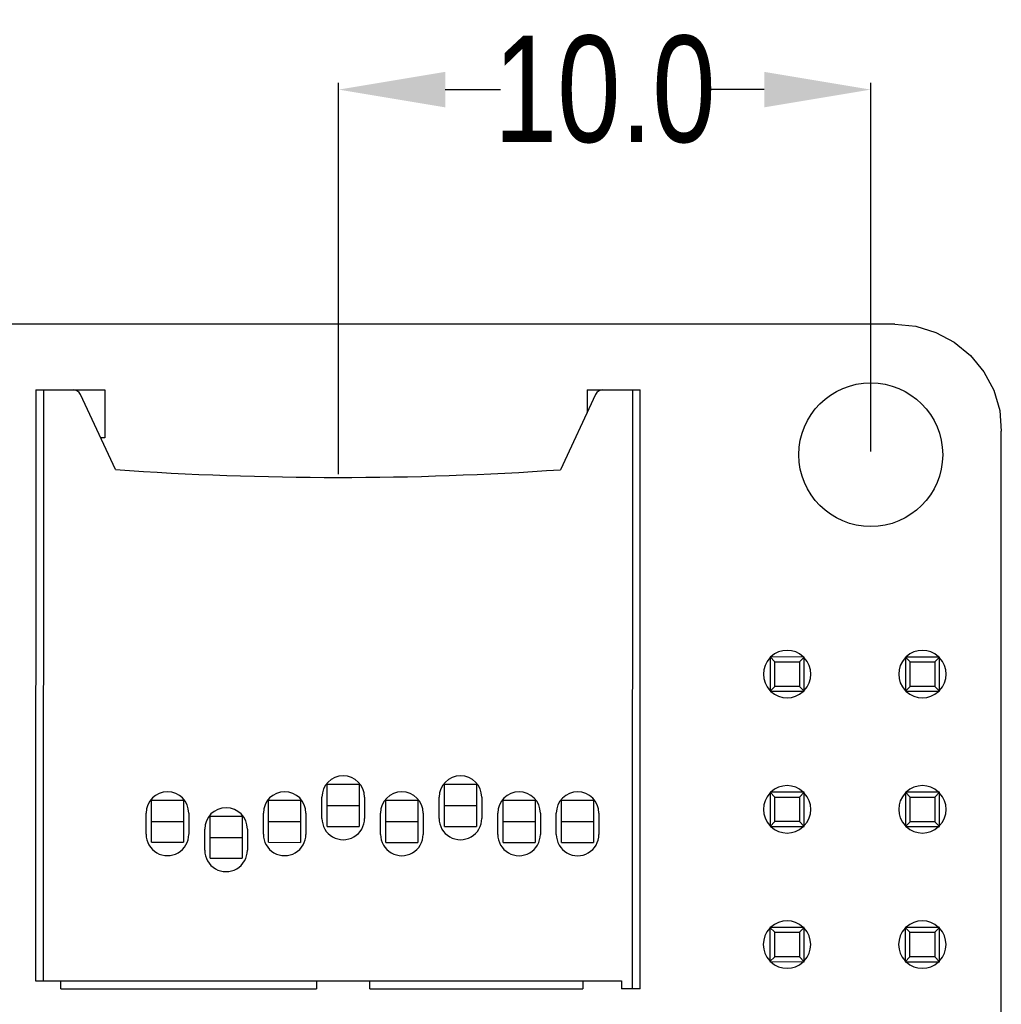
# Model space of a CAD drawing. Header units: inches. Extents: x -29 to 164, y -51 to 83.
# Tile 164 of 164: x 145 to 164, y 30 to 48. Entities that reach past the tile are written whole.
import ezdxf

# ---------------------------------------------------------------- set-up
doc = ezdxf.new("R2010")
doc.units = ezdxf.units.IN
doc.header["$LTSCALE"] = 1.21
doc.header["$MEASUREMENT"] = 0
doc.header["$PDMODE"] = 3
doc.header["$PDSIZE"] = 0.3125
doc.layers.get('0').update_dxf_attribs({"linetype": 'CONTINUOUS'})
doc.layers.get('Defpoints').update_dxf_attribs({"linetype": 'CONTINUOUS'})
doc.layers.add('DIM', color=3, linetype='CONTINUOUS')
doc.styles.get("Standard").update_dxf_attribs({"font": 'txt', "width": 0.8})
doc.dimstyles.get("Standard").update_dxf_attribs({"dimtxt": 0.15625, "dimasz": 0.1875, "dimexe": 0.125, "dimexo": 0.0625, "dimgap": 0.09, "dimtad": 0, "dimtih": 1, "dimtoh": 1, "dimzin": 4, "dimdsep": 46, "dimtxsty": 'STANDARD', "dimblk": '_FILLED', "dimblk1": '_FILLED', "dimblk2": '_FILLED', "dimcen": 0.09, "dimazin": 1, "dimtp": 0.01, "dimtm": 0.01, "dimtfac": 1, "dimtofl": 0, "dimtmove": 0, "dimatfit": 3, "dimldrblk": '_FILLED', "dimfxl": 1, "dimtolj": 1, "dimtzin": 4, "dimarcsym": 0})

# ---------------------------------------------------------------- blocks, each defined once
blk = doc.blocks.new('_FILLED')
at = {"color": 0, "linetype": 'ByBlock'}
blk.add_solid([(0, 0), (-1, 0.1667), (-1, -0.1667)], dxfattribs=at)
blk = doc.blocks.new('*D20')
at = {"layer": 'Defpoints', "color": 0}
for p in [(151.075, 46.688), (161.064, 39.833), (151.075, 39.406)]:
    blk.add_point(p, dxfattribs=at)
at = {"layer": 'DIM', "color": 0, "lineweight": -2}
for p, q in [((151.075, 39.468), (151.075, 46.813)), ((161.064, 39.895), (161.064, 46.813)), ((153.075, 46.688), (154.113, 46.688)), ((159.064, 46.688), (158.026, 46.688))]:
    blk.add_line(p, q, dxfattribs=at)
at = {"layer": 'DIM', "color": 0, "lineweight": -2, "xscale": 2, "yscale": 2, "zscale": 2, "rotation": 180}
blk.add_blockref('_FILLED', (151.075, 46.688), dxfattribs=at)
at = {"layer": 'DIM', "color": 0, "lineweight": -2, "xscale": 2, "yscale": 2, "zscale": 2}
blk.add_blockref('_FILLED', (161.064, 46.688), dxfattribs=at)
at = {"layer": 'DIM', "color": 0, "insert": (156.07, 46.688), "char_height": 2, "attachment_point": 5}
blk.add_mtext('\\A1;10.0', dxfattribs=at)

msp = doc.modelspace()

# ---------------------------------------------------------------- linework, layer by layer
at = {"color": 7, "linetype": 'Continuous'}
for p, q in [((161.515, 42.283), (115.515, 42.283)), ((161.515, 42.283), (161.907, 42.244)), ((161.907, 42.244), (162.284, 42.13)), ((162.284, 42.13), (162.631, 41.944)), ((162.631, 41.944), (162.936, 41.694)), ((162.936, 41.694), (163.186, 41.389)), ((163.186, 41.389), (163.371, 41.042)), ((145.388, 41.052), (145.386, 29.953)), ((145.388, 41.052), (146.688, 41.052)), ((145.536, 29.953), (145.538, 41.052)), ((146.688, 41.052), (146.688, 40.152)), ((155.738, 41.05), (155.738, 40.621)), ((155.738, 41.05), (156.738, 41.05)), ((156.588, 41.05), (156.586, 29.8)), ((156.736, 29.8), (156.738, 41.05)), ((146.887, 39.552), (146.229, 40.966)), ((155.898, 40.964), (155.238, 39.55)), ((163.371, 41.042), (163.485, 40.665)), ((163.485, 40.665), (163.514, 40.273)), ((146.688, 40.152), (146.608, 40.152)), ((163.514, -5.727), (163.514, 40.273)), ((159.813, 36.033), (159.173, 36.034)), ((159.173, 36.034), (159.173, 35.394)), ((159.173, 36.034), (159.262, 35.945)), ((159.261, 35.482), (159.262, 35.945)), ((159.262, 35.945), (159.725, 35.945)), ((159.813, 36.033), (159.725, 35.945)), ((159.725, 35.945), (159.725, 35.482)), ((159.813, 35.393), (159.813, 36.033)), ((162.353, 36.033), (161.713, 36.033)), ((161.713, 36.033), (161.713, 35.393)), ((161.713, 36.033), (161.802, 35.945)), ((161.801, 35.481), (161.802, 35.945)), ((161.802, 35.945), (162.265, 35.945)), ((162.353, 36.033), (162.265, 35.945)), ((162.265, 35.945), (162.265, 35.481)), ((162.353, 35.393), (162.353, 36.033)), ((159.261, 35.482), (159.173, 35.394)), ((159.173, 35.394), (159.813, 35.393)), ((159.725, 35.482), (159.261, 35.482)), ((159.725, 35.482), (159.813, 35.393)), ((161.801, 35.481), (161.713, 35.393)), ((161.713, 35.393), (162.353, 35.393)), ((162.265, 35.481), (161.801, 35.481)), ((162.265, 35.481), (162.353, 35.393)), ((150.861, 32.853), (150.862, 33.664)), ((151.461, 33.663), (151.461, 32.853)), ((153.061, 32.853), (153.061, 33.663)), ((153.661, 33.663), (153.661, 32.853)), ((151.461, 33.638), (150.862, 33.638)), ((153.661, 33.638), (153.061, 33.638)), ((159.813, 33.493), (159.173, 33.494)), ((159.173, 33.494), (159.173, 32.854)), ((159.173, 33.494), (159.261, 33.405)), ((159.813, 33.493), (159.725, 33.405)), ((159.813, 32.853), (159.813, 33.493)), ((162.353, 33.493), (161.713, 33.493)), ((161.713, 33.493), (161.713, 32.853)), ((161.713, 33.493), (161.801, 33.405)), ((162.353, 33.493), (162.265, 33.405)), ((162.353, 32.853), (162.353, 33.493)), ((147.561, 32.554), (147.562, 33.364)), ((148.162, 33.339), (147.562, 33.339)), ((148.162, 33.364), (148.161, 32.554)), ((149.761, 32.554), (149.761, 33.364)), ((150.361, 33.339), (149.761, 33.339)), ((150.361, 33.364), (150.361, 32.553)), ((150.761, 33.003), (150.761, 33.403)), ((151.561, 33.403), (151.561, 33.003)), ((151.961, 32.553), (151.961, 33.364)), ((152.561, 33.338), (151.961, 33.338)), ((152.561, 33.363), (152.561, 32.553)), ((152.961, 33.003), (152.961, 33.403)), ((153.761, 33.403), (153.761, 33.003)), ((154.161, 32.553), (154.161, 33.363)), ((154.761, 33.338), (154.161, 33.338)), ((154.761, 33.363), (154.761, 32.553)), ((155.261, 32.552), (155.261, 33.363)), ((155.861, 33.337), (155.261, 33.338)), ((155.861, 33.362), (155.861, 32.552)), ((159.261, 33.405), (159.725, 33.405)), ((159.261, 32.942), (159.261, 33.405)), ((159.725, 33.405), (159.725, 32.942)), ((161.801, 33.405), (162.265, 33.405)), ((161.801, 32.941), (161.801, 33.405)), ((162.265, 33.405), (162.265, 32.941)), ((147.461, 32.704), (147.461, 33.104)), ((148.261, 33.104), (148.261, 32.704)), ((149.661, 32.704), (149.661, 33.104)), ((150.461, 33.103), (150.461, 32.703)), ((151.861, 32.703), (151.861, 33.103)), ((152.661, 33.103), (152.661, 32.703)), ((154.061, 32.703), (154.061, 33.103)), ((154.861, 33.103), (154.861, 32.703)), ((155.161, 32.702), (155.161, 33.102)), ((155.961, 33.102), (155.961, 32.702)), ((148.661, 32.254), (148.661, 33.064)), ((149.261, 33.039), (148.661, 33.039)), ((149.261, 33.064), (149.261, 32.254)), ((159.261, 32.942), (159.173, 32.854)), ((159.725, 32.942), (159.261, 32.942)), ((159.725, 32.942), (159.813, 32.853)), ((161.801, 32.941), (161.713, 32.853)), ((162.265, 32.941), (161.801, 32.941)), ((162.265, 32.941), (162.353, 32.853)), ((148.561, 32.404), (148.561, 32.804)), ((149.361, 32.804), (149.361, 32.404)), ((150.861, 32.853), (151.461, 32.853)), ((153.061, 32.853), (153.661, 32.853)), ((159.173, 32.854), (159.813, 32.853)), ((161.713, 32.853), (162.353, 32.853)), ((147.561, 32.554), (148.161, 32.554)), ((149.761, 32.554), (150.361, 32.553)), ((151.961, 32.553), (152.561, 32.553)), ((154.161, 32.553), (154.761, 32.553)), ((155.261, 32.552), (155.861, 32.552)), ((148.661, 32.254), (149.261, 32.254)), ((159.812, 30.953), (159.172, 30.954)), ((159.172, 30.954), (159.172, 30.314)), ((159.172, 30.954), (159.26, 30.865)), ((159.812, 30.953), (159.724, 30.865)), ((159.812, 30.313), (159.812, 30.953)), ((162.352, 30.953), (161.712, 30.953)), ((161.712, 30.953), (161.712, 30.313)), ((161.712, 30.953), (161.8, 30.865)), ((162.352, 30.953), (162.264, 30.865)), ((162.352, 30.313), (162.352, 30.953)), ((159.26, 30.865), (159.724, 30.865)), ((159.26, 30.402), (159.26, 30.865)), ((159.724, 30.865), (159.724, 30.402)), ((161.8, 30.865), (162.264, 30.865)), ((161.8, 30.401), (161.8, 30.865)), ((162.264, 30.865), (162.264, 30.401)), ((159.26, 30.402), (159.172, 30.314)), ((159.724, 30.402), (159.26, 30.402)), ((159.724, 30.402), (159.812, 30.313)), ((161.8, 30.401), (161.712, 30.313)), ((162.264, 30.401), (161.8, 30.401)), ((162.264, 30.401), (162.352, 30.313)), ((159.172, 30.314), (159.812, 30.313)), ((161.712, 30.313), (162.352, 30.313)), ((145.386, 29.953), (156.386, 29.95)), ((145.861, 29.803), (145.861, 29.953)), ((150.661, 29.952), (150.661, 29.802)), ((145.861, 29.803), (150.661, 29.802)), ((151.661, 29.801), (151.661, 29.951)), ((151.661, 29.801), (155.661, 29.801)), ((155.661, 29.951), (155.661, 29.801)), ((156.386, 29.95), (156.386, 29.8)), ((156.736, 29.8), (156.386, 29.8))]:
    msp.add_line(p, q, dxfattribs=at)
at = {"color": 40, "linetype": 'Continuous'}
for p, q in [((150.861, 33.246), (151.461, 33.246)), ((153.061, 33.245), (153.661, 33.245)), ((147.561, 32.947), (148.161, 32.946)), ((149.761, 32.946), (150.361, 32.946)), ((151.961, 32.946), (152.561, 32.946)), ((154.161, 32.945), (154.761, 32.945)), ((155.261, 32.945), (155.861, 32.945)), ((148.661, 32.646), (149.261, 32.646))]:
    msp.add_line(p, q, dxfattribs=at)
at = {"color": 7, "linetype": 'Continuous'}
msp.add_circle((161.064, 39.833), 1.35, dxfattribs=at)
for centre, radius, start, end in [((146.093, 40.902), 0.15, 24.988, 89.988), ((156.033, 40.9), 0.15, 89.988, 154.988), ((151.075, 99.404), 59.998, 265.99739, 273.97853), ((159.493, 35.713), 0.445, 46.8548, 133.1203), ((162.033, 35.713), 0.445, 46.8548, 133.1203), ((159.493, 35.713), 0.445, 136.534, 223.4753), ((159.493, 35.713), 0.445, 316.534, 43.4753), ((162.033, 35.713), 0.445, 136.534, 223.4753), ((162.033, 35.713), 0.445, 316.534, 43.4753), ((159.493, 35.713), 0.445, 226.8548, 313.1203), ((162.033, 35.713), 0.445, 226.8548, 313.1203), ((151.161, 33.403), 0.4, 359.988, 179.988), ((153.361, 33.403), 0.4, 359.988, 179.988), ((147.861, 33.104), 0.4, 359.988, 179.988), ((150.061, 33.104), 0.4, 359.988, 179.988), ((152.261, 33.103), 0.4, 359.988, 179.988), ((154.461, 33.103), 0.4, 359.988, 179.988), ((155.561, 33.102), 0.4, 359.988, 179.988), ((159.493, 33.173), 0.445, 136.534, 223.4753), ((159.493, 33.173), 0.445, 46.8548, 133.1203), ((159.493, 33.173), 0.445, 316.534, 43.4753), ((162.033, 33.173), 0.445, 136.534, 223.4753), ((162.033, 33.173), 0.445, 46.8548, 133.1203), ((162.033, 33.173), 0.445, 316.534, 43.4753), ((148.961, 32.804), 0.4, 359.988, 179.988), ((151.161, 33.003), 0.4, 179.988, 359.988), ((153.361, 33.003), 0.4, 179.988, 359.988), ((159.493, 33.173), 0.445, 226.8548, 313.1203), ((162.033, 33.173), 0.445, 226.8548, 313.1203), ((147.861, 32.704), 0.4, 179.988, 359.988), ((150.061, 32.704), 0.4, 179.988, 359.988), ((152.261, 32.703), 0.4, 179.988, 359.988), ((154.461, 32.703), 0.4, 179.988, 359.988), ((155.561, 32.702), 0.4, 179.988, 359.988), ((148.961, 32.404), 0.4, 179.988, 359.988), ((159.492, 30.633), 0.445, 46.8548, 133.1203), ((162.032, 30.633), 0.445, 46.8548, 133.1203), ((159.492, 30.633), 0.445, 136.534, 223.4753), ((159.492, 30.633), 0.445, 316.534, 43.4753), ((162.032, 30.633), 0.445, 136.534, 223.4753), ((162.032, 30.633), 0.445, 316.534, 43.4753), ((159.492, 30.633), 0.445, 226.8548, 313.1203), ((162.032, 30.633), 0.445, 226.8548, 313.1203)]:
    msp.add_arc(centre, radius, start, end, dxfattribs=at)

# ---------------------------------------------------------------- dimensions: what is measured, and where the dimension line sits
at = {"layer": 'DIM'}
dim = msp.add_linear_dim(base=(151.075, 46.688), p1=(161.064, 39.833), p2=(151.075, 39.406), dimstyle='STANDARD', override={"dimtxt": 2, "dimasz": 2, "dimtih": 0, "dimtoh": 0, "dimdec": 1, "dimzin": 0, "dimblk": '_FILLED', "dimcen": 0.198, "dimadec": 0, "dimazin": 0, "dimtp": 0, "dimtm": 0, "dimtdec": 4, "dimtzin": 0}, dxfattribs=at)
dim.commit()
dim.dimension.update_dxf_attribs({"geometry": '*D20', "text_midpoint": (156.07, 46.688)})

doc.saveas('drawing.dxf')
